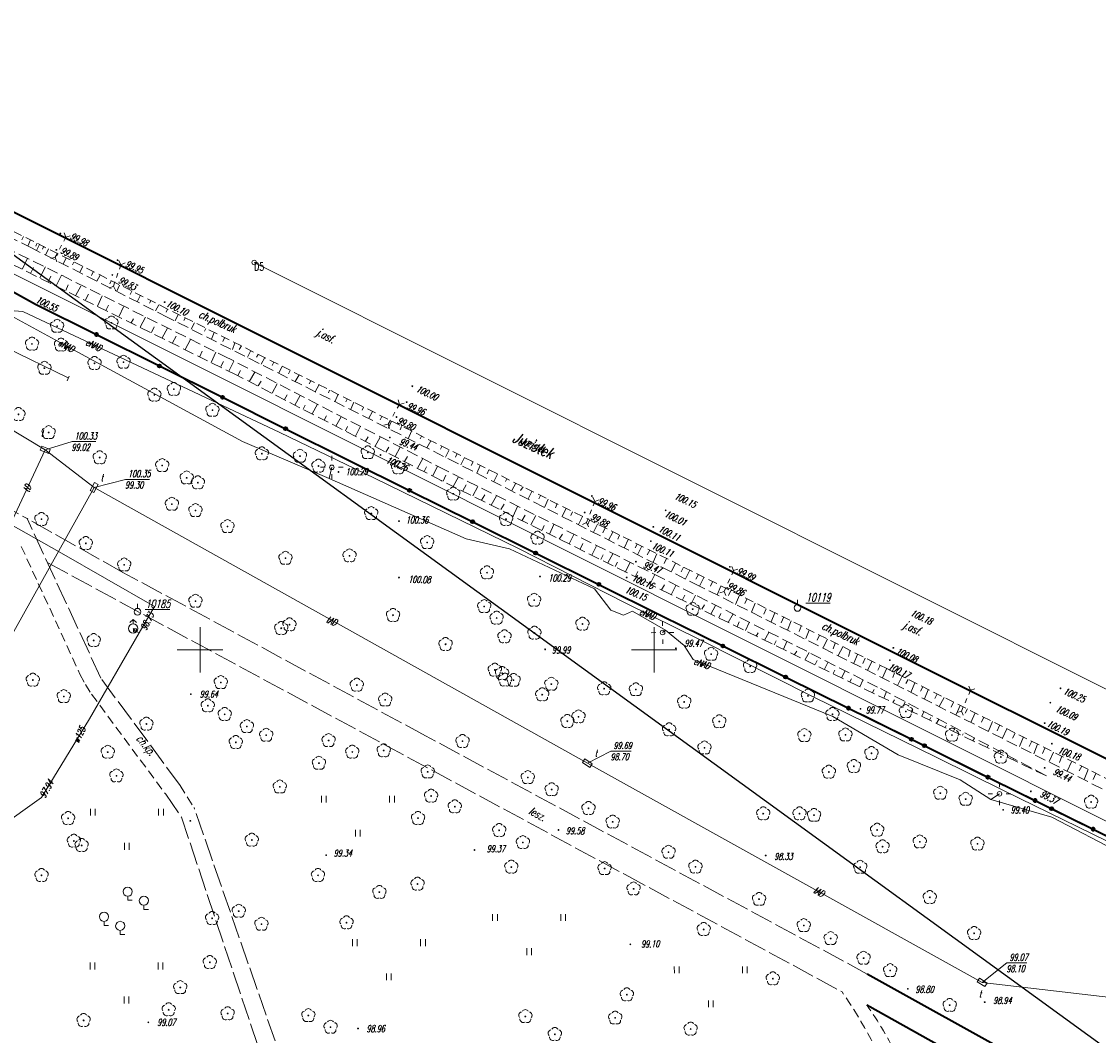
# Model space of a CAD drawing. Header units: metres. Extents: x 7501691 to 7504871, y 5814048 to 5814963.
# Tile 19 of 89: x 7501980 to 7502099, y 5814558 to 5814669. Entities that reach past the tile are written whole.
import ezdxf
from ezdxf.enums import TextEntityAlignment as Align

# ---------------------------------------------------------------- set-up
doc = ezdxf.new("R2010")
doc.units = ezdxf.units.M
doc.header["$MEASUREMENT"] = 0
for name, pattern in [('1', [0]), ('11', [3, 2.5, -0.5]), ('GDE', [0]), ('KOC', [1.5, 1, -0.5]), ('KOJ', [0]), ('UEB', [0]), ('UPE', [0]), ('UPT', [0]), ('UPW', [0]), ('WSQ', [1.75, 1.25, -0.5])]:
    doc.linetypes.add(name, pattern=pattern)
doc.layers.get('0').update_dxf_attribs({"linetype": 'CONTINUOUS'})
for name, color, linetype, lineweight in [('Dzialki', 7, 'GDE', 18), ('EADOD_T_0', 7, 'CONTINUOUS', 25), ('EDZPD_L_0', 7, 'GDE', 20), ('KRZYZE_L_0', 7, '1', 18), ('Numery_punktow', 7, 'CONTINUOUS', 9), ('Punkty', 7, 'CONTINUOUS', 18), ('SDROK_T_0', 7, 'CONTINUOUS', 18), ('SDROK_T_1', 7, 'CONTINUOUS', 18), ('SDRPK_L_0', 7, 'KOJ', 35), ('SDRPK_L_2', 7, 'KOC', 18), ('SDRPK_L_3', 7, 'KOJ', 35), ('SDRPK_L_5', 7, '11', 18), ('SDRPT_T_0', 7, 'CONTINUOUS', 18), ('SZNPS_T_0', 7, 'CONTINUOUS', 18), ('SZNPS_T_3', 7, 'CONTINUOUS', 18), ('SZOPO_L_0', 7, 'CONTINUOUS', 35), ('SZZPZ_T_0', 3, 'CONTINUOUS', 18), ('UEEOO_T_0', 1, 'CONTINUOUS', 15), ('UEEPA_T_1', 7, 'CONTINUOUS', 18), ('UEEPA_T_3', 1, 'CONTINUOUS', 18), ('UEEPON_L_1', 1, 'UEB', 15), ('UTTOA_T_0', 30, 'CONTINUOUS', 15), ('UTTOC_T_0', 30, 'CONTINUOUS', 15), ('UTTOO_T_0', 30, 'CONTINUOUS', 15), ('UTTPA_T_1', 30, 'CONTINUOUS', 18), ('UTTPO_L_1', 30, 'UPT', 15), ('UWWOC_T_0', 150, 'CONTINUOUS', 15), ('UWWOO_T_0', 150, 'CONTINUOUS', 15), ('UWWPO_L_0', 150, 'UPW', 15), ('WUKOS_T_1', 7, 'CONTINUOUS', 15), ('WUKPS_L_6', 7, 'WSQ', 18), ('WWRPH_T_0', 7, 'CONTINUOUS', 15), ('WWRPH_T_1', 7, 'CONTINUOUS', 18)]:
    doc.layers.add(name, color=color, linetype=linetype, lineweight=lineweight)
doc.styles.get("Standard").update_dxf_attribs({"font": 'Simplex.SHX', "width": 0.75})

# ---------------------------------------------------------------- blocks, each defined once
blk = doc.blocks.new('GRT')
at = {"linetype": 'Continuous'}
blk.add_circle((0, 0), 0.25, dxfattribs=at)
blk = doc.blocks.new('PSS')
at = {"linetype": 'Continuous'}
for p, q in [((-1.25, 0), (-1.6, 0.37)), ((-1.25, 0), (-1.6, -0.37)), ((-0.75, 0), (-1.25, 0)), ((-0.25, 0), (0.25, 0)), ((0.75, 0), (1.25, 0)), ((1.25, 0), (1.6, 0.37)), ((1.25, 0), (1.6, -0.37))]:
    blk.add_line(p, q, dxfattribs=at)
blk = doc.blocks.new('OSM')
at = {"linetype": 'Continuous'}
blk.add_line((0, 0.375), (0, 0.875), dxfattribs=at)
blk.add_circle((0, 0), 0.375, dxfattribs=at)
blk = doc.blocks.new('DLI')
at = {"color": 8, "linetype": 'Continuous', "lineweight": 5}
blk.add_circle((0, 0), 0.045, dxfattribs=at)
for centre, start, end in [((-0.36, 0.12), 102.1445, 221.86), ((0, 0.38), 30.1401, 149.8599), ((0.36, 0.12), 318.14, 77.8555), ((-0.22, -0.3), 174.1482, 293.8542), ((0.22, -0.3), 246.1458, 5.8518)]:
    blk.add_arc(centre, 0.375, start, end, dxfattribs=at)
blk = doc.blocks.new('LSL')
at = {"color": 8, "linetype": 'Continuous', "lineweight": 5}
for p, q in [((-0.89, 0.95), (-0.89, 0.5)), ((-0.89, 0.5), (-0.39, 0.5)), ((0.89, -0.05), (0.89, -0.5)), ((0.89, -0.5), (1.39, -0.5))]:
    blk.add_line(p, q, dxfattribs=at)
for centre in [(-0.89, 1.45), (0.89, 0.45)]:
    blk.add_arc(centre, 0.501, 274.0908, 265.9092, dxfattribs=at)
blk = doc.blocks.new('TRA')
at = {"color": 8, "linetype": 'Continuous', "lineweight": 5}
for p, q in [((-4.0125, 1.178325), (-4.0125, 1.928325)), ((-3.4875, 1.178325), (-3.4875, 1.928325)), ((3.4875, 1.178325), (3.4875, 1.928325)), ((4.0125, 1.178325), (4.0125, 1.928325)), ((-0.2625, -2.571675), (-0.2625, -1.821675)), ((0.2625, -2.571675), (0.2625, -1.821675))]:
    blk.add_line(p, q, dxfattribs=at)
blk = doc.blocks.new('SLS')
at = {"linetype": 'Continuous'}
blk.add_circle((0, 0), 0.25, dxfattribs=at)
blk = doc.blocks.new('LAT')
at = {"linetype": 'Continuous'}
for p, q in [((0, 0.75), (0, 1.25)), ((-1.25, 0), (-0.75, 0)), ((0.75, 0), (1.25, 0)), ((0, -0.75), (0, -1.25))]:
    blk.add_line(p, q, dxfattribs=at)
blk = doc.blocks.new('WLD')
at = {"linetype": 'Continuous'}
for p, q in [((0.5, 0.23), (-0.5, 0.23)), ((-0.5, 0.23), (-0.5, -0.23)), ((0.5, -0.23), (0.5, 0.23)), ((-0.5, -0.23), (0.5, -0.23))]:
    blk.add_line(p, q, dxfattribs=at)
blk = doc.blocks.new('HYP')
at = {"linetype": 'Continuous'}
for p, q in [((0, 1), (-0.35355, 0.64645)), ((0, 1), (0.35355, 0.64645)), ((0, 0.5), (0, 1))]:
    blk.add_line(p, q, dxfattribs=at)
blk.add_circle((0, 0), 0.5, dxfattribs=at)
blk = doc.blocks.new('ZAS')
at = {"linetype": 'Continuous'}
for p, q in [((0.175, 0.175), (-0.175, 0.175)), ((-0.175, 0.175), (-0.175, -0.175)), ((0.175, -0.175), (0.175, 0.175)), ((-0.175, -0.175), (0.175, -0.175))]:
    blk.add_line(p, q, dxfattribs=at)
blk = doc.blocks.new('WSP')
at = {"linetype": 'Continuous'}
blk.add_circle((0, 0), 0.045, dxfattribs=at)

msp = doc.modelspace()

# ---------------------------------------------------------------- linework, layer by layer
at = {"color": 6, "linetype": 'Continuous'}
msp.add_lwpolyline([(7501690.64264, 5814853.18776), (7502800.37644, 5814047.53357), (7501712.58653, 5814047.53357), (7502621.69049, 5814962.90721)], dxfattribs=at)
at = {"layer": 'Dzialki'}
for p, q in [((7502316.75, 5814472.48), (7501945.89, 5814658.18)), ((7502005.96, 5814642.64), (7502273.74, 5814508.55))]:
    msp.add_line(p, q, dxfattribs=at)
at = {"layer": 'EDZPD_L_0', "linetype": 'GDE'}
for p, q in [((7502316.74662, 5814472.47544), (7501945.89356, 5814658.17782)), ((7502273.73507, 5814508.555), (7502005.96008, 5814642.63896))]:
    msp.add_line(p, q, dxfattribs=at)
at = {"layer": 'KRZYZE_L_0', "linetype": '1'}
for p, q in [((7502000, 5814597.5), (7502000, 5814602.5)), ((7502050, 5814597.5), (7502050, 5814602.5)), ((7501997.5, 5814600), (7502002.5, 5814600)), ((7502047.5, 5814600), (7502052.5, 5814600))]:
    msp.add_line(p, q, dxfattribs=at)
at = {"layer": 'SDRPK_L_0', "linetype": 'KOJ'}
for p, q in [((7502076.52401, 5814599.59449), (7501968.79903, 5814653.51394)), ((7502130.77499, 5814572.48183), (7502076.52401, 5814599.59449))]:
    msp.add_line(p, q, dxfattribs=at)
at = {"layer": 'SDRPK_L_2', "linetype": 'KOC'}
for p, q in [((7501996.43786, 5814637.51194), (7501967.93838, 5814651.86997)), ((7502075.66837, 5814597.89552), (7501996.43786, 5814637.51194)), ((7501952.78, 5814629.78), (7501980.97, 5814614.45)), ((7501980.32, 5814611.39), (7501986.78468, 5814597.31313)), ((7501986.78468, 5814597.31313), (7501987.38, 5814596.2)), ((7502129.93635, 5814570.75387), (7502075.66837, 5814597.89552)), ((7501987.38, 5814596.2), (7501988.07, 5814595.11)), ((7501988.07, 5814595.11), (7501996.22, 5814584.11)), ((7501997.8, 5814585.08), (7501999.3814, 5814582.55622))]:
    msp.add_line(p, q, dxfattribs=at)
at = {"layer": 'SDRPK_L_3', "linetype": 'KOJ'}
for p, q in [((7502098.4658, 5814550.41785), (7502073.46149, 5814564.32432)), ((7502073.40485, 5814560.9192), (7502097.02337, 5814547.76389))]:
    msp.add_line(p, q, dxfattribs=at)
at = {"layer": 'SDRPK_L_5', "linetype": '11'}
for p, q in [((7501991.5188, 5814608.52453), (7501980.97, 5814614.45)), ((7501989.07919, 5814596.90078), (7501980.97, 5814614.45)), ((7501983.2359, 5814609.57874), (7502046.8054, 5814575.26432)), ((7502024.82798, 5814590.54659), (7501991.5188, 5814608.52453)), ((7501997.8, 5814585.08), (7501989.07919, 5814596.90078)), ((7502073.46149, 5814564.32432), (7502024.82798, 5814590.54659)), ((7501996.22, 5814584.11), (7501997.95079, 5814581.59371)), ((7502009.25412, 5814554.12824), (7501999.34048, 5814582.63383)), ((7501997.95079, 5814581.59371), (7502007.28439, 5814553.65797)), ((7502046.8054, 5814575.26432), (7502070.69117, 5814562.3553))]:
    msp.add_line(p, q, dxfattribs=at)
at = {"layer": 'SDRPK_L_5', "linetype": 'KOC'}
for centre, radius, start, end in [((7502027.71819, 5814532.7259), 52.19749, 21.0933409, 34.585833), ((7502033.91097, 5814533.59929), 48.02233, 26.601143, 34.673569)]:
    msp.add_arc(centre, radius, start, end, dxfattribs=at)
at = {"layer": 'SZOPO_L_0'}
for p, q in [((7501975.99138, 5814641.28304), (7501981.89, 5814638.05)), ((7501981.89, 5814638.05), (7501988.60326, 5814634.70603)), ((7501988.60326, 5814634.70603), (7501995.54244, 5814631.24952)), ((7501995.54244, 5814631.24952), (7502002.48163, 5814627.79301)), ((7502002.48163, 5814627.79301), (7502009.42081, 5814624.33651)), ((7502009.42081, 5814624.33651), (7502016.36, 5814620.88)), ((7502016.36, 5814620.88), (7502023.07753, 5814617.54461)), ((7502023.07753, 5814617.54461), (7502030.01815, 5814614.09846)), ((7502030.01815, 5814614.09846), (7502036.95876, 5814610.65231)), ((7502036.95876, 5814610.65231), (7502043.89938, 5814607.20615)), ((7502043.89938, 5814607.20615), (7502050.84, 5814603.76)), ((7502050.84, 5814603.76), (7502057.56145, 5814600.43251)), ((7502057.56145, 5814600.43251), (7502064.47608, 5814597.00938)), ((7502064.47608, 5814597.00938), (7502071.39072, 5814593.58626)), ((7502071.39072, 5814593.58626), (7502078.30536, 5814590.16313)), ((7502073.01046, 5814592.7946), (7502079.73064, 5814589.46454)), ((7502078.30536, 5814590.16313), (7502085.22, 5814586.74)), ((7502079.73064, 5814589.46454), (7502086.74468, 5814585.98887)), ((7502085.22, 5814586.74), (7502091.9444, 5814583.41849)), ((7502086.74468, 5814585.98887), (7502093.75871, 5814582.5132)), ((7502091.9444, 5814583.41849), (7502098.3208, 5814580.26886)), ((7502093.75871, 5814582.5132), (7502100.77275, 5814579.03753)), ((7502098.3208, 5814580.26886), (7502104.6972, 5814577.11924))]:
    msp.add_line(p, q, dxfattribs=at)
for centre in [(7501988.60326, 5814634.70603), (7501995.54244, 5814631.24952), (7502002.48163, 5814627.79301), (7502009.42081, 5814624.33651), (7502023.07753, 5814617.54461), (7502030.01815, 5814614.09846), (7502036.95876, 5814610.65231), (7502043.89938, 5814607.20615), (7502057.56145, 5814600.43251), (7502064.47608, 5814597.00938), (7502071.39072, 5814593.58626), (7502078.30536, 5814590.16313), (7502079.73064, 5814589.46454), (7502086.74468, 5814585.98887), (7502091.9444, 5814583.41849), (7502093.75871, 5814582.5132), (7502098.3208, 5814580.26886)]:
    msp.add_circle(centre, 0.17, dxfattribs=at)
at = {"layer": 'UEEPON_L_1', "linetype": 'UPE'}
for p, q in [((7501980.48269, 5814637.22368), (7501978.57062, 5814637.36886)), ((7501985.28068, 5814633.46477), (7501978.79929, 5814636.9948)), ((7501991.16605, 5814632.21664), (7501980.48269, 5814637.22368)), ((7501978.53501, 5814633.30782), (7501985.49298, 5814629.93037)), ((7502004.67307, 5814622.9308), (7501985.28068, 5814633.46477)), ((7502008.79151, 5814623.90619), (7501991.16605, 5814632.21664)), ((7501985.36314, 5814629.59262), (7501985.60985, 5814630.13822)), ((7502019.22547, 5814618.87832), (7502008.79151, 5814623.90619)), ((7502014.22489, 5814618.84193), (7502004.67307, 5814622.9308)), ((7502014.22489, 5814618.84193), (7502014.51046, 5814620.08897)), ((7502029.30675, 5814612.20672), (7502014.22489, 5814618.84193)), ((7502035.04271, 5814611.14951), (7502019.22547, 5814618.87832)), ((7502034.06107, 5814611.11636), (7502029.30675, 5814612.20672)), ((7502043.43982, 5814606.72403), (7502034.06107, 5814611.11636)), ((7502046.8693, 5814605.14506), (7502035.04271, 5814611.14951)), ((7502045.20677, 5814604.37582), (7502043.43982, 5814606.72403)), ((7502055.05852, 5814601.11443), (7502046.8693, 5814605.14506)), ((7502046.62012, 5814603.8149), (7502045.20677, 5814604.37582)), ((7502047.59685, 5814604.27228), (7502046.62012, 5814603.8149)), ((7502051.23424, 5814602.17376), (7502047.59685, 5814604.27228)), ((7502051.23424, 5814602.17376), (7502050.92254, 5814601.90353)), ((7502053.29205, 5814600.46987), (7502051.23424, 5814602.17376)), ((7502067.42551, 5814594.88145), (7502055.05852, 5814601.11443)), ((7502054.29571, 5814598.94454), (7502053.29205, 5814600.46987)), ((7502069.67627, 5814592.6497), (7502054.29571, 5814598.94454)), ((7502081.10191, 5814588.17067), (7502067.42551, 5814594.88145)), ((7502076.84714, 5814588.45264), (7502069.67627, 5814592.6497)), ((7502083.68524, 5814585.71035), (7502076.84714, 5814588.45264)), ((7502088.60523, 5814584.45168), (7502081.10191, 5814588.17067)), ((7502087.07325, 5814583.52866), (7502083.68524, 5814585.71035)), ((7502107.01143, 5814575.45966), (7502088.60523, 5814584.45168)), ((7502087.07325, 5814583.52866), (7502088.00839, 5814584.15231)), ((7502093.76574, 5814581.5969), (7502087.07325, 5814583.52866)), ((7502112.53452, 5814571.79023), (7502093.76574, 5814581.5969))]:
    msp.add_line(p, q, dxfattribs=at)
at = {"layer": 'UTTOC_T_0', "linetype": 'Continuous', "lineweight": 0}
for p, q in [((7501982.96784, 5814622.01519), (7501985.91409, 5814622.91798)), ((7501985.91409, 5814622.91798), (7501988.54693, 5814622.9184)), ((7501988.35135, 5814617.85942), (7501991.80056, 5814618.76229)), ((7501991.80056, 5814618.76229), (7501994.43339, 5814618.76271)), ((7502042.64188, 5814587.52465), (7502045.24306, 5814588.84305)), ((7502045.24306, 5814588.84305), (7502047.46876, 5814588.8434)), ((7502086.0909, 5814563.40232), (7502088.83494, 5814565.5396)), ((7502088.83494, 5814565.5396), (7502091.0335, 5814565.53995))]:
    msp.add_line(p, q, dxfattribs=at)
at = {"layer": 'UTTPO_L_1', "linetype": 'UPT'}
for p, q in [((7501982.96784, 5814622.01519), (7501978.51773, 5814624.71006)), ((7501982.96784, 5814622.01519), (7501978.58619, 5814612.67245)), ((7501982.96784, 5814622.01519), (7501988.35135, 5814617.85942)), ((7501988.35135, 5814617.85942), (7501978.62143, 5814600.43532)), ((7501988.35135, 5814617.85942), (7502042.64188, 5814587.52465)), ((7502042.64188, 5814587.52465), (7502086.0909, 5814563.40232)), ((7502086.0909, 5814563.40232), (7502126.12583, 5814558.72901))]:
    msp.add_line(p, q, dxfattribs=at)
at = {"layer": 'UWWPO_L_0', "linetype": '1'}
for p, q in [((7501984.4844, 5814610.78168), (7501979.16344, 5814613.80353)), ((7501995.00732, 5814604.76095), (7501984.4844, 5814610.78168)), ((7501993.31796, 5814601.86097), (7501995.00732, 5814604.76095)), ((7501992.63995, 5814602.35081), (7501992.83496, 5814602.14286)), ((7501992.83496, 5814602.14286), (7501993.31796, 5814601.86097)), ((7501987.82004, 5814592.42102), (7501993.31796, 5814601.86097)), ((7501982.55198, 5814583.74104), (7501987.82004, 5814592.42102)), ((7501974.41374, 5814577.93032), (7501982.55198, 5814583.74104))]:
    msp.add_line(p, q, dxfattribs=at)
at = {"layer": 'WUKPS_L_6', "linetype": 'WSQ'}
for p, q in [((7501981.45244, 5814644.23648), (7501963.45491, 5814653.1423)), ((7502003.96702, 5814630.27378), (7501975.84378, 5814644.14044)), ((7501978.50255, 5814644.3344), (7502002.60331, 5814632.36851)), ((7501996.45081, 5814636.59067), (7501981.45244, 5814644.23648)), ((7502028.38403, 5814620.49986), (7501996.45081, 5814636.59067)), ((7502002.60331, 5814632.36851), (7502026.28146, 5814620.13515)), ((7502026.54773, 5814618.63881), (7502003.96702, 5814630.27378)), ((7502026.28146, 5814620.13515), (7502050.05931, 5814608.30085)), ((7502055.00323, 5814607.00547), (7502028.38403, 5814620.49986)), ((7502051.75557, 5814606.13967), (7502026.54773, 5814618.63881)), ((7502050.05931, 5814608.30085), (7502074.90138, 5814595.73516)), ((7502077.47109, 5814595.7285), (7502055.00323, 5814607.00547)), ((7502072.40735, 5814596.03404), (7502051.75557, 5814606.13967)), ((7502093.19212, 5814586.12794), (7502072.40735, 5814596.03404)), ((7502074.90138, 5814595.73516), (7502093.19212, 5814586.12794)), ((7502099.30517, 5814584.70493), (7502077.47109, 5814595.7285))]:
    msp.add_line(p, q, dxfattribs=at)
at = {"layer": 'WUKPS_L_6', "linetype": '1'}
for p, q in [((7501980.57965, 5814645.488), (7501980.3857, 5814645.13875)), ((7501981.35573, 5814645.13891), (7501981.03251, 5814644.41457)), ((7501982.05422, 5814644.71221), (7501981.912, 5814644.44057)), ((7501982.31292, 5814644.59584), (7501982.01555, 5814643.93617)), ((7501982.7915, 5814644.41485), (7501982.67514, 5814644.11735)), ((7501983.33333, 5814644.13494), (7501983.00091, 5814643.44905)), ((7501984.36089, 5814643.57786), (7501984.23103, 5814643.37001)), ((7501980.44483, 5814641.95225), (7501980.98502, 5814643.03306)), ((7501985.27023, 5814643.12337), (7501984.91962, 5814642.47384)), ((7501986.11461, 5814642.68186), (7501985.9458, 5814642.38308)), ((7501981.38014, 5814641.49517), (7501981.67101, 5814642.09793)), ((7501982.37782, 5814640.95496), (7501982.98034, 5814642.1397)), ((7501984.16532, 5814640.08236), (7501984.74706, 5814641.24631)), ((7501987.10189, 5814642.18842), (7501986.76427, 5814641.55188)), ((7501988.24507, 5814641.59109), (7501988.06327, 5814641.21436)), ((7501988.99851, 5814641.25348), (7501988.6479, 5814640.57797)), ((7501983.29235, 5814640.51866), (7501983.56243, 5814641.1422)), ((7501985.24613, 5814639.56295), (7501985.47464, 5814640.18648)), ((7501986.32694, 5814639.02276), (7501986.86713, 5814640.04122)), ((7501990.23261, 5814640.6042), (7501990.06381, 5814640.26645)), ((7501991.15494, 5814640.13673), (7501990.85629, 5814639.48721)), ((7501987.40774, 5814638.52414), (7501987.71939, 5814639.14768)), ((7501988.71719, 5814637.8385), (7501989.23659, 5814638.96087)), ((7501992.47997, 5814639.48747), (7501992.29819, 5814639.09775)), ((7501993.44127, 5814639.03299), (7501993.06469, 5814638.31851)), ((7501989.63173, 5814637.36063), (7501989.94338, 5814637.94261)), ((7501991.08665, 5814636.73737), (7501991.58528, 5814637.75583)), ((7501994.58444, 5814638.42267), (7501994.4416, 5814638.16285)), ((7501995.45481, 5814637.98116), (7501995.1042, 5814637.30565)), ((7501992.41559, 5814636.00627), (7501992.67531, 5814636.43497)), ((7501993.41586, 5814635.51283), (7501994.0132, 5814636.61704)), ((7501996.43786, 5814637.51194), (7501996.27328, 5814637.14997)), ((7501997.61123, 5814636.91637), (7501997.24764, 5814636.22787)), ((7501998.37768, 5814636.51382), (7501998.23483, 5814636.26699)), ((7501994.64996, 5814634.91551), (7501994.9616, 5814635.56504)), ((7501995.84509, 5814634.33118), (7501996.40346, 5814635.40939)), ((7501999.39094, 5814636.00739), (7501999.04034, 5814635.3059)), ((7502000.62504, 5814635.3711), (7502000.48221, 5814635.07232)), ((7501996.97526, 5814633.77281), (7501997.36482, 5814634.51327)), ((7501998.37824, 5814633.0716), (7501998.93661, 5814634.16281)), ((7502001.56036, 5814634.91662), (7502001.24873, 5814634.18916)), ((7502002.69053, 5814634.35825), (7502002.50875, 5814633.92957)), ((7501999.97607, 5814632.2795), (7502000.24875, 5814632.87706)), ((7502003.84669, 5814633.79989), (7502003.57403, 5814633.04645)), ((7502004.56766, 5814633.46617), (7502004.31833, 5814633.05047)), ((7502005.6069, 5814632.94676), (7502005.23292, 5814632.19851)), ((7502001.23615, 5814631.63023), (7502001.72957, 5814632.7474)), ((7502002.30266, 5814631.17966), (7502002.57275, 5814631.74085)), ((7502003.17564, 5814630.681), (7502003.73661, 5814631.76182)), ((7502006.39673, 5814632.51044), (7502006.23051, 5814632.19866)), ((7502007.12419, 5814632.17802), (7502006.75022, 5814631.42977)), ((7502004.15252, 5814630.20315), (7502004.4434, 5814630.74356)), ((7502005.44118, 5814629.57986), (7502006.02295, 5814630.57754)), ((7502008.12187, 5814631.6586), (7502007.93488, 5814631.28448)), ((7502009.03641, 5814631.18074), (7502008.66242, 5814630.47405)), ((7502009.90937, 5814630.74443), (7502009.74316, 5814630.37031)), ((7502006.41807, 5814629.06043), (7502006.72974, 5814629.58006)), ((7502010.90833, 5814630.28086), (7502010.49279, 5814629.52741)), ((7502012.18141, 5814629.6186), (7502012.02559, 5814629.29384)), ((7502007.95616, 5814628.25014), (7502008.49635, 5814629.28938)), ((7502013.12971, 5814629.1901), (7502012.6882, 5814628.41066)), ((7502014.25989, 5814628.57978), (7502014.13005, 5814628.281)), ((7502015.22119, 5814628.1253), (7502014.83164, 5814627.3069)), ((7502009.28639, 5814627.54372), (7502009.57727, 5814628.06335)), ((7502010.45035, 5814626.92041), (7502011.01132, 5814628.00123)), ((7502012.36255, 5814625.98547), (7502012.92353, 5814627.02472)), ((7502016.20848, 5814627.59289), (7502016.03966, 5814627.30709)), ((7502016.93594, 5814627.26827), (7502016.58535, 5814626.47585)), ((7502011.3441, 5814626.48411), (7502011.57264, 5814626.92059)), ((7502013.67591, 5814625.26736), (7502013.93562, 5814625.74802)), ((7502018.01415, 5814626.72288), (7502017.83236, 5814626.37214)), ((7502018.97545, 5814626.22943), (7502018.58589, 5814625.48897)), ((7502014.94898, 5814624.61809), (7502015.53334, 5814625.65735)), ((7502016.00121, 5814624.09868), (7502016.24793, 5814624.59232)), ((7502017.10541, 5814623.52732), (7502017.65079, 5814624.60554)), ((7502020.02249, 5814625.69703), (7502019.82771, 5814625.30732)), ((7502021.0934, 5814625.16707), (7502020.72008, 5814624.35517)), ((7502022.1976, 5814624.59896), (7502022.03529, 5814624.20925)), ((7502018.23558, 5814622.98194), (7502018.52127, 5814623.4626)), ((7502019.27483, 5814622.42356), (7502019.82023, 5814623.42384)), ((7502023.29367, 5814624.07955), (7502022.91224, 5814623.22706)), ((7502024.38163, 5814623.51955), (7502024.22742, 5814623.23538)), ((7502020.45016, 5814621.76129), (7502020.77481, 5814622.29391)), ((7502021.4894, 5814621.26785), (7502022.0218, 5814622.29411)), ((7502025.40463, 5814623.01637), (7502024.98341, 5814622.24262)), ((7502026.63305, 5814622.39876), (7502026.49021, 5814622.08699)), ((7502022.51565, 5814620.73545), (7502022.85329, 5814621.29405)), ((7502023.9576, 5814619.99528), (7502024.52897, 5814621.04752)), ((7502027.41248, 5814621.99621), (7502027.00993, 5814621.20379)), ((7502028.28285, 5814621.52873), (7502028.14002, 5814621.20397)), ((7502029.11424, 5814621.16515), (7502028.71169, 5814620.37273)), ((7502024.6591, 5814619.63168), (7502024.94478, 5814620.12533)), ((7502025.60741, 5814619.12524), (7502026.13981, 5814620.16449)), ((7502030.06254, 5814620.71067), (7502029.86777, 5814620.29498)), ((7502030.84198, 5814620.28214), (7502030.47841, 5814619.45076)), ((7502026.75057, 5814618.57987), (7502027.0752, 5814619.2164)), ((7502027.86776, 5814617.96954), (7502028.46511, 5814619.03477)), ((7502031.80328, 5814619.81468), (7502031.6085, 5814619.373)), ((7502032.75159, 5814619.32123), (7502032.36203, 5814618.52881)), ((7502033.79083, 5814618.8148), (7502033.62201, 5814618.51602)), ((7502028.93298, 5814617.51508), (7502029.29657, 5814618.16461)), ((7502030.03717, 5814616.94372), (7502030.59555, 5814617.99595)), ((7502034.75213, 5814618.33435), (7502034.31061, 5814617.52893)), ((7502035.55754, 5814617.94479), (7502035.28482, 5814617.54207)), ((7502030.97249, 5814616.46326), (7502031.36208, 5814617.07382)), ((7502032.0637, 5814615.91787), (7502032.62208, 5814616.94413)), ((7502036.54482, 5814617.43836), (7502036.1163, 5814616.60696)), ((7502037.48014, 5814616.97089), (7502037.31133, 5814616.62014)), ((7502038.31153, 5814616.56834), (7502037.909, 5814615.68499)), ((7502033.11592, 5814615.43743), (7502033.46654, 5814616.035)), ((7502034.47994, 5814614.69725), (7502034.96037, 5814615.77545)), ((7502039.32478, 5814616.10088), (7502039.11702, 5814615.64622)), ((7502040.31207, 5814615.54249), (7502039.85758, 5814614.6981)), ((7502040.98758, 5814615.19189), (7502040.83178, 5814614.7762)), ((7502035.44124, 5814614.2038), (7502035.79185, 5814614.84034)), ((7502036.40253, 5814613.7753), (7502036.9739, 5814614.80156)), ((7502042.11775, 5814614.6595), (7502041.67625, 5814613.80212)), ((7502042.8842, 5814614.24396), (7502042.67644, 5814613.80228)), ((7502037.64962, 5814613.16499), (7502037.89633, 5814613.68461)), ((7502038.45503, 5814612.73647), (7502038.96145, 5814613.7887)), ((7502039.54624, 5814612.17809), (7502039.89686, 5814612.74969)), ((7502040.65043, 5814611.67168), (7502041.14386, 5814612.71092)), ((7502043.75456, 5814613.82843), (7502043.32605, 5814612.95807)), ((7502044.59894, 5814613.4129), (7502044.35223, 5814612.88029)), ((7502045.44333, 5814612.95841), (7502044.97586, 5814612.06206)), ((7502041.83256, 5814611.08734), (7502042.1572, 5814611.72388)), ((7502046.18379, 5814612.60781), (7502046.00201, 5814612.17913)), ((7502047.14509, 5814612.14034), (7502046.74256, 5814611.26998)), ((7502048.10639, 5814611.6339), (7502047.89862, 5814611.2312)), ((7502043.14461, 5814610.42509), (7502043.65103, 5814611.43835)), ((7502044.10591, 5814609.95762), (7502044.36561, 5814610.46425)), ((7502044.88534, 5814609.56806), (7502045.44372, 5814610.55535)), ((7502048.21049, 5814610.51682), (7502048.63899, 5814611.42616)), ((7502049.22368, 5814610.46503), (7502049.50936, 5814610.95867)), ((7502049.87328, 5814609.65978), (7502050.2888, 5814610.55612)), ((7502045.69075, 5814609.16552), (7502045.97644, 5814609.63318)), ((7502046.80794, 5814608.56818), (7502047.34034, 5814609.62041)), ((7502051.09432, 5814609.50411), (7502051.36701, 5814610.03672)), ((7502051.8998, 5814608.63394), (7502052.35429, 5814609.53029)), ((7502047.9381, 5814608.10074), (7502048.18482, 5814608.62036)), ((7502049.54893, 5814607.28266), (7502050.05931, 5814608.30085)), ((7502052.96495, 5814608.59514), (7502053.23764, 5814609.11476)), ((7502053.92614, 5814608.76416), (7502053.44568, 5814607.81585)), ((7502054.86146, 5814608.2837), (7502054.58877, 5814607.76407)), ((7502050.80901, 5814606.62039), (7502051.13366, 5814607.166)), ((7502051.88722, 5814606.11398), (7502052.36767, 5814607.10125)), ((7502055.47202, 5814607.95906), (7502055.00323, 5814607.00547)), ((7502056.43331, 5814607.50458), (7502056.21257, 5814606.99795)), ((7502057.34266, 5814607.01112), (7502056.92715, 5814606.04983)), ((7502053.10833, 5814605.50367), (7502053.38103, 5814606.02329)), ((7502054.03067, 5814605.01021), (7502054.55008, 5814606.03646)), ((7502058.42086, 5814606.51769), (7502058.17415, 5814605.9721)), ((7502059.39516, 5814606.01126), (7502058.96667, 5814604.99801)), ((7502060.20057, 5814605.59572), (7502059.99282, 5814605.11508)), ((7502055.22578, 5814604.47783), (7502055.52446, 5814604.97148)), ((7502056.23905, 5814603.94543), (7502056.75847, 5814604.89374)), ((7502061.1229, 5814605.14124), (7502060.6944, 5814604.15397)), ((7502062.31803, 5814604.51794), (7502062.08432, 5814603.92038)), ((7502057.1224, 5814603.5299), (7502057.34314, 5814604.01055)), ((7502058.13566, 5814603.01049), (7502058.68107, 5814603.95881)), ((7502063.29231, 5814604.08944), (7502062.87681, 5814603.10217)), ((7502064.26659, 5814603.62197), (7502063.99392, 5814602.98544)), ((7502059.14892, 5814602.53004), (7502059.36965, 5814603.10161)), ((7502060.05825, 5814602.11452), (7502060.46078, 5814603.01086)), ((7502065.07201, 5814603.19345), (7502064.68249, 5814602.16722)), ((7502066.1892, 5814602.62209), (7502065.95548, 5814602.03752)), ((7502067.05437, 5814602.18091), (7502066.69082, 5814601.23262)), ((7502061.24039, 5814601.5042), (7502061.44816, 5814601.88093)), ((7502062.13674, 5814601.0627), (7502062.60422, 5814601.92008)), ((7502063.21494, 5814600.56927), (7502063.40972, 5814600.98497)), ((7502064.24899, 5814600.06318), (7502064.58657, 5814600.93353)), ((7502068.21052, 5814601.62255), (7502067.95082, 5814601.06396)), ((7502069.0679, 5814601.18104), (7502068.60043, 5814600.24573)), ((7502065.4571, 5814599.50482), (7502065.70384, 5814599.84259)), ((7502066.60027, 5814598.93347), (7502067.05477, 5814599.7259)), ((7502069.93827, 5814600.73954), (7502069.69157, 5814600.11601)), ((7502070.76966, 5814600.337), (7502070.26323, 5814599.36271)), ((7502071.58806, 5814599.92147), (7502071.38034, 5814599.25897)), ((7502067.70446, 5814598.3751), (7502067.9382, 5814598.81678)), ((7502068.7437, 5814597.88166), (7502069.12027, 5814598.62212)), ((7502072.3675, 5814599.50593), (7502071.96498, 5814598.53165)), ((7502073.23786, 5814599.0904), (7502072.95219, 5814598.50583)), ((7502073.99131, 5814598.73981), (7502073.49786, 5814597.76552)), ((7502069.71799, 5814597.38822), (7502069.89978, 5814597.76494)), ((7502070.61434, 5814596.90775), (7502071.0039, 5814597.68718)), ((7502074.87466, 5814598.28532), (7502074.61496, 5814597.76569)), ((7502075.58915, 5814597.90873), (7502075.12169, 5814596.90847)), ((7502076.45951, 5814597.46723), (7502076.25176, 5814596.96061)), ((7502071.52367, 5814596.47924), (7502071.71846, 5814596.817)), ((7502072.65385, 5814595.92087), (7502072.97847, 5814596.64834)), ((7502077.27791, 5814597.09067), (7502076.78448, 5814596.06442)), ((7502077.94043, 5814596.75305), (7502077.6937, 5814596.29837)), ((7502078.68089, 5814596.37647), (7502078.23942, 5814595.32425)), ((7502074.01784, 5814595.2976), (7502074.21263, 5814595.64834)), ((7502075.26493, 5814594.70028), (7502075.58955, 5814595.40176)), ((7502079.56425, 5814595.92198), (7502079.31753, 5814595.44133)), ((7502080.1748, 5814595.61033), (7502079.77229, 5814594.62306)), ((7502081.14909, 5814595.16884), (7502080.90237, 5814594.64922)), ((7502076.27819, 5814594.20684), (7502076.44701, 5814594.49264)), ((7502077.35639, 5814593.7264), (7502077.61609, 5814594.272)), ((7502081.90254, 5814594.74031), (7502081.37013, 5814593.76601)), ((7502082.95477, 5814594.23389), (7502082.69507, 5814593.70128)), ((7502083.66925, 5814593.88328), (7502083.22777, 5814592.88302)), ((7502078.33068, 5814593.24595), (7502078.47353, 5814593.44081)), ((7502079.44786, 5814592.71356), (7502079.69459, 5814593.19421)), ((7502080.29225, 5814592.27205), (7502080.43509, 5814592.57083)), ((7502084.47466, 5814593.50672), (7502084.21495, 5814593.02607)), ((7502085.31905, 5814593.0782), (7502084.83861, 5814591.98701)), ((7502086.28035, 5814592.58475), (7502086.03363, 5814592.05215)), ((7502081.08467, 5814591.92146), (7502081.31841, 5814592.33716)), ((7502082.03297, 5814591.46698), (7502082.14984, 5814591.68782)), ((7502082.92931, 5814591.03847), (7502083.13708, 5814591.4152)), ((7502087.25463, 5814592.1043), (7502086.81317, 5814591.03909)), ((7502088.02108, 5814591.67577), (7502087.76139, 5814591.10419)), ((7502083.92957, 5814590.62297), (7502084.02047, 5814590.76586)), ((7502085.08573, 5814589.99965), (7502085.25455, 5814590.27246)), ((7502088.8135, 5814591.2992), (7502088.35904, 5814590.27296)), ((7502089.73583, 5814590.83172), (7502089.42417, 5814590.27313)), ((7502090.67114, 5814590.41621), (7502090.20369, 5814589.36399)), ((7502086.76146, 5814589.48034), (7502086.64459, 5814589.24651)), ((7502091.5545, 5814589.96172), (7502091.29481, 5814589.35117)), ((7502092.17805, 5814589.62409), (7502091.77555, 5814588.55889)), ((7502093.00944, 5814589.19557), (7502092.74975, 5814588.611)), ((7502088.16444, 5814588.77913), (7502088.07355, 5814588.57129)), ((7502089.55443, 5814588.02597), (7502089.51549, 5814587.89607)), ((7502093.95775, 5814588.7281), (7502093.49029, 5814587.71485)), ((7502094.88007, 5814588.31259), (7502094.60741, 5814587.58513)), ((7502095.91933, 5814587.68926), (7502095.45188, 5814586.66301)), ((7502097.06248, 5814587.19584), (7502096.78979, 5814586.67622)), ((7502097.76397, 5814586.83225), (7502097.34849, 5814585.74106)), ((7502098.62135, 5814586.37775), (7502098.30971, 5814585.71524))]:
    msp.add_line(p, q, dxfattribs=at)

# ---------------------------------------------------------------- block references
at = {"layer": 'Punkty'}
msp.add_blockref('GRT', (7502005.96, 5814642.64), dxfattribs=at)
at = {"layer": 'SDRPT_T_0'}
for p, rotation in [((7501984.64401, 5814644.30798), 62.32057574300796), ((7501990.87919, 5814641.20653), 70.47164153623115), ((7502021.33969, 5814625.93646), 60.01959429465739), ((7502043.0124, 5814615.168), 68.77414828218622), ((7502058.22146, 5814607.57711), 65.65174096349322), ((7502084.3234, 5814594.40774), 66.1345260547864)]:
    msp.add_blockref('PSS', p, dxfattribs=dict(at, rotation=rotation))
at = {"layer": 'SZNPS_T_0', "rotation": 0.0091424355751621}
for p in [(7501993.1186, 5814604.19071), (7502065.77627, 5814604.62127)]:
    msp.add_blockref('OSM', p, dxfattribs=at)
at = {"layer": 'SZZPZ_T_0', "rotation": 0.0091424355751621}
for name, p in [('DLI', (7501990.25025, 5814635.98904)), ('DLI', (7501984.26607, 5814635.62464)), ('DLI', (7501981.50639, 5814633.66227)), ('DLI', (7501984.6987, 5814633.56302)), ('DLI', (7501982.87019, 5814631.00224)), ('DLI', (7501988.39011, 5814631.53517)), ('DLI', (7501991.58238, 5814631.66869)), ('DLI', (7501997.12806, 5814628.68485)), ('DLI', (7501994.97478, 5814628.04465)), ('DLI', (7502001.3682, 5814626.3786)), ('DLI', (7501980.01126, 5814625.91406)), ('DLI', (7501983.33689, 5814623.91941)), ('DLI', (7502006.81392, 5814621.59544)), ('DLI', (7502018.4657, 5814621.71551)), ('DLI', (7501988.9571, 5814621.1603)), ('DLI', (7501995.84062, 5814620.29682)), ('DLI', (7502011.00461, 5814621.31943)), ('DLI', (7502013.04154, 5814620.23903)), ('DLI', (7502021.81206, 5814620.05339)), ('DLI', (7501998.53434, 5814618.93387)), ('DLI', (7501999.76479, 5814618.40202)), ('DLI', (7502027.88088, 5814617.16419)), ('DLI', (7501996.90541, 5814616.04059)), ('DLI', (7501982.54036, 5814614.37564)), ('DLI', (7501999.49926, 5814615.34269)), ('DLI', (7502018.85259, 5814615.01325)), ('DLI', (7502033.6922, 5814614.37384)), ('DLI', (7502003.02437, 5814613.58084)), ('DLI', (7502037.15975, 5814612.311)), ('DLI', (7501987.42899, 5814611.71618)), ('DLI', (7502025.00492, 5814611.82194)), ('DLI', (7502009.40952, 5814610.09029)), ('DLI', (7502016.45912, 5814610.35744)), ('DLI', (7501991.65251, 5814609.35588)), ('DLI', (7502031.58956, 5814608.49768)), ('DLI', (7501999.50088, 5814605.36677)), ('DLI', (7502036.77753, 5814605.47248)), ('DLI', (7502021.24863, 5814603.80734)), ('DLI', (7502031.29089, 5814604.77329)), ('DLI', (7502054.23229, 5814604.47555)), ('DLI', (7502009.843, 5814602.77468)), ('DLI', (7502032.65447, 5814603.50989)), ('DLI', (7502042.09844, 5814602.84634)), ('DLI', (7502008.94523, 5814602.3755)), ('DLI', (7502033.51938, 5814601.44834)), ('DLI', (7502036.81137, 5814601.8479)), ('DLI', (7501988.29671, 5814601.03997)), ('DLI', (7502027.03518, 5814600.61597)), ('DLI', (7502056.26478, 5814599.52329)), ('DLI', (7502032.45588, 5814597.79033)), ('DLI', (7502060.55464, 5814598.19385)), ('DLI', (7501981.59361, 5814596.67609)), ('DLI', (7502033.25401, 5814597.42467)), ('DLI', (7502033.58666, 5814596.69316)), ('DLI', (7502034.51775, 5814596.66005)), ('DLI', (7502002.29035, 5814596.41337)), ('DLI', (7502017.25951, 5814596.12524)), ('DLI', (7502038.67445, 5814596.22842)), ('DLI', (7502044.49382, 5814595.73056)), ('DLI', (7502047.98541, 5814595.63136)), ('DLI', (7501984.99901, 5814594.86767)), ('DLI', (7502020.38556, 5814594.49634)), ('DLI', (7502037.67705, 5814595.06441)), ('DLI', (7502053.30611, 5814594.26883)), ('DLI', (7502066.92646, 5814594.93607)), ('DLI', (7502000.85423, 5814593.85931)), ('DLI', (7502077.70213, 5814593.22022)), ('DLI', (7501994.09754, 5814591.83644)), ('DLI', (7502002.71656, 5814592.90191)), ('DLI', (7502040.43753, 5814592.13858)), ('DLI', (7502041.66781, 5814592.63757)), ('DLI', (7502057.16382, 5814592.108)), ('DLI', (7502069.62028, 5814592.90806)), ('DLI', (7502005.1642, 5814591.57218)), ('DLI', (7502007.29255, 5814590.61483)), ('DLI', (7502051.64396, 5814591.20928)), ('DLI', (7502071.05053, 5814590.64708)), ('DLI', (7502082.78408, 5814590.63045)), ('DLI', (7502003.94077, 5814589.81622)), ('DLI', (7502014.15607, 5814590.03068)), ('DLI', (7502028.89908, 5814589.94203)), ('DLI', (7502066.52813, 5814590.57985)), ('DLI', (7501989.84165, 5814588.74987)), ('DLI', (7502016.76332, 5814588.75417)), ('DLI', (7502020.22161, 5814588.91434)), ('DLI', (7502055.53489, 5814589.21472)), ('DLI', (7502073.91062, 5814588.6191)), ('DLI', (7502013.09238, 5814587.52987)), ('DLI', (7502071.98218, 5814587.18891)), ('DLI', (7502088.16491, 5814588.20678)), ('DLI', (7501990.79976, 5814586.14298)), ('DLI', (7502025.06363, 5814586.5741)), ('DLI', (7502036.08239, 5814585.95281)), ('DLI', (7502069.22228, 5814586.55666)), ('DLI', (7502008.78321, 5814584.92214)), ('DLI', (7502025.4365, 5814583.91391)), ('DLI', (7502038.70959, 5814584.6231)), ('DLI', (7502081.49303, 5814584.2309)), ('DLI', (7502084.28639, 5814583.56629)), ('TRA', (7502017.38541, 5814582.01494)), ('DLI', (7502028.04373, 5814582.74382)), ('DLI', (7502042.7668, 5814582.56206)), ('DLI', (7502098.09628, 5814583.25969)), ('DLI', (7501985.48003, 5814581.4601)), ('TRA', (7501991.95371, 5814580.57434)), ('DLI', (7502024.00036, 5814581.46625)), ('DLI', (7502062.00711, 5814581.96658)), ('DLI', (7502065.99748, 5814581.96722)), ('DLI', (7502067.59365, 5814581.80121)), ('DLI', (7502032.939, 5814580.13756)), ('DLI', (7502045.42729, 5814581.0661)), ('DLI', (7502074.5438, 5814580.17291)), ('DLI', (7501986.1189, 5814578.95957)), ('DLI', (7502005.69827, 5814579.06911)), ('DLI', (7502035.54625, 5814578.80785)), ('DLI', (7502079.23269, 5814578.87679)), ('DLI', (7501986.97025, 5814578.48086)), ('DLI', (7502051.57964, 5814577.74177)), ('DLI', (7502075.14265, 5814578.34409)), ('DLI', (7502085.58406, 5814578.64504)), ('DLI', (7502034.26978, 5814576.09419)), ('DLI', (7502044.53834, 5814575.93622)), ('DLI', (7502054.53942, 5814576.11284)), ('DLI', (7502072.68229, 5814576.08249)), ('DLI', (7501982.55478, 5814575.18145)), ('DLI', (7502012.98797, 5814575.18631)), ('DLI', (7502023.94833, 5814574.23037)), ('LSL', (7501992.93026, 5814571.93761)), ('DLI', (7502019.74529, 5814573.32522)), ('DLI', (7502047.731, 5814573.70212)), ('DLI', (7502061.54309, 5814572.55588)), ('DLI', (7502080.33103, 5814572.7584)), ('DLI', (7502004.26301, 5814571.24775)), ('LSL', (7501990.32367, 5814569.17053)), ('DLI', (7502001.33687, 5814570.44921)), ('DLI', (7502006.76387, 5814569.81162)), ('DLI', (7502016.12791, 5814569.97273)), ('TRA', (7502036.22205, 5814568.98274)), ('DLI', (7502066.46502, 5814569.66365)), ('DLI', (7502055.44643, 5814569.23414)), ('DLI', (7502069.42477, 5814568.23424)), ('DLI', (7502085.21987, 5814568.80206)), ('TRA', (7502020.79309, 5814566.21361)), ('DLI', (7502073.0497, 5814566.07337)), ('TRA', (7501991.90326, 5814563.65516)), ('DLI', (7502001.07164, 5814565.60752)), ('DLI', (7502075.97619, 5814564.71046)), ('TRA', (7502056.22802, 5814563.2398)), ('DLI', (7502063.05561, 5814563.80845)), ('DLI', (7501997.82659, 5814562.84034)), ('DLI', (7502046.98802, 5814562.05012)), ('DLI', (7501996.55007, 5814560.39271)), ('DLI', (7502003.04113, 5814559.96811)), ('DLI', (7502082.52766, 5814560.8874)), ('DLI', (7501987.1862, 5814559.22071)), ('DLI', (7502011.92638, 5814559.75671)), ('DLI', (7502035.81539, 5814559.65412)), ('DLI', (7502045.71152, 5814559.49608)), ('DLI', (7502014.37401, 5814558.48018)), ('DLI', (7502039.0612, 5814557.68605)), ('DLI', (7502054.01168, 5814558.27369))]:
    msp.add_blockref(name, p, dxfattribs=at)
at = {"layer": 'UEEPA_T_1', "rotation": 0.0091424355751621}
msp.add_blockref('LAT', (7502014.51046, 5814620.08897), dxfattribs=at)
at = {"layer": 'UEEPA_T_3'}
for name, p, rotation in [('SLS', (7502014.51046, 5814620.08897), 0.0091424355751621), ('LAT', (7502050.92254, 5814601.90353), 0.7389891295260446), ('SLS', (7502050.92254, 5814601.90353), 0.0091424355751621), ('LAT', (7502088.00839, 5814584.15231), 0.5751465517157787), ('SLS', (7502088.00839, 5814584.15231), 0.0091424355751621)]:
    msp.add_blockref(name, p, dxfattribs=dict(at, rotation=rotation))
at = {"layer": 'UTTPA_T_1'}
for p, rotation in [((7501982.96784, 5814622.01519), 337.7601271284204), ((7501988.35135, 5814617.85942), 61.19848494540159), ((7502042.64188, 5814587.52465), 326.3191009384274), ((7502086.0909, 5814563.40232), 327.6617214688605)]:
    msp.add_blockref('WLD', p, dxfattribs=dict(at, rotation=rotation))
at = {"layer": 'UWWOO_T_0', "rotation": 0.0091424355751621}
for name, p in [('HYP', (7501992.63995, 5814602.35081)), ('ZAS', (7501992.83496, 5814602.14286))]:
    msp.add_blockref(name, p, dxfattribs=at)
at = {"layer": 'WWRPH_T_1', "rotation": 0.0091424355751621}
for p in [(7501984.62103, 5814645.82361), (7501984.19089, 5814644.01917), (7501990.90898, 5814642.89118), (7501990.34472, 5814641.25395), (7501982.49815, 5814638.71231), (7501996.10342, 5814638.26286), (7502023.37175, 5814629.0089), (7502022.75105, 5814627.25875), (7502021.62226, 5814625.62143), (7502020.88873, 5814623.36319), (7502019.87289, 5814621.44362), (7502015.24404, 5814619.57993), (7502043.13229, 5814616.93109), (7502042.34224, 5814615.12446), (7502051.26178, 5814615.3517), (7502021.90638, 5814614.16149), (7502049.9072, 5814613.54498), (7502049.6252, 5814611.96425), (7502047.98842, 5814609.70586), (7502058.31943, 5814609.14298), (7502021.90739, 5814607.95165), (7502037.43197, 5814608.06703), (7502046.97255, 5814607.95565), (7502037.9978, 5814600.05078), (7502052.39331, 5814600.16599), (7502076.3294, 5814600.22626), (7502075.93445, 5814598.87132), (7501998.98953, 5814595.13313), (7502094.73383, 5814595.76941), (7502093.60502, 5814594.18854), (7502072.7175, 5814593.50776), (7502092.9844, 5814591.93031), (7502093.77511, 5814589.67231), (7502092.9852, 5814587.01889), (7502091.46139, 5814584.4218), (7502088.41325, 5814582.389), (7501998.93534, 5814581.1892), (7502039.4688, 5814580.17951), (7502013.89601, 5814577.40923), (7502030.21086, 5814577.97636), (7502062.2763, 5814577.3605), (7502047.37428, 5814567.59173), (7502077.91618, 5814562.68518), (7502086.38438, 5814561.21876), (7501994.30979, 5814559.00238), (7502017.3992, 5814558.32863)]:
    msp.add_blockref('WSP', p, dxfattribs=at)

# ---------------------------------------------------------------- texts
at = {"layer": 'EADOD_T_0', "oblique": 15, "width": 0.7}
msp.add_text('Juzistek', height=1.25, rotation=335.4419831, dxfattribs=at).set_placement((7502036.69466, 5814622.55102), align=Align.MIDDLE)
at = {"layer": 'Numery_punktow', "width": 0.7}
msp.add_text('D5', height=0.9, dxfattribs=at).set_placement((7502005.96, 5814642.64), align=Align.TOP_LEFT)
at = {"layer": 'SDROK_T_0', "oblique": 15, "width": 0.7}
for s, rotation, p in [('j.asf.', 331.288832, (7502013.8119, 5814634.46958)), ('j.asf.', 334.1647685, (7502078.40847, 5814602.29268)), ('ch.kp.', 309.1932724, (7501993.94329, 5814589.42268))]:
    msp.add_text(s, height=0.9, rotation=rotation, dxfattribs=at).set_placement(p, align=Align.MIDDLE)
at = {"layer": 'SDROK_T_1', "lineweight": 9, "oblique": 15, "width": 0.7}
for s, rotation, p in [('ch.polbruk', 335.9435205, (7502001.87531, 5814636.01351)), ('ch.polbruk', 334.9515397, (7502070.45437, 5814601.68711)), ('lesz.', 331.5662298, (7502037.16317, 5814581.9472))]:
    msp.add_text(s, height=0.9, rotation=rotation, dxfattribs=at).set_placement(p, align=Align.MIDDLE)
at = {"layer": 'SZNPS_T_3', "oblique": 15, "width": 0.7}
for s, p in [('%%U10119', (7502066.7214, 5814605.32283)), ('%%U10185', (7501994.01792, 5814604.61477))]:
    msp.add_text(s, height=0.9, rotation=0.0091424, dxfattribs=at).set_placement(p)
at = {"layer": 'UEEOO_T_0', "lineweight": 9, "oblique": 15, "width": 0.7}
for s, rotation, p in [('eNAD', 331.7016383, (7501985.28068, 5814633.46477)), ('eNAD', 334.1221293, (7501988.29682, 5814633.54839)), ('Juzistek', 335.4419831, (7502036.69466, 5814622.55102)), ('eNAD', 337.3892871, (7502049.25956, 5814603.94002)), ('eNAD', 339.7842895, (7502055.24599, 5814598.49578))]:
    msp.add_text(s, height=0.75, rotation=rotation, dxfattribs=at).set_placement(p, align=Align.MIDDLE)
at = {"layer": 'UTTOA_T_0', "lineweight": 9, "oblique": 15, "width": 0.7}
for p in [(7501982.47571, 5814623.4637), (7501989.07391, 5814618.5699), (7502043.45421, 5814588.25177), (7502085.75639, 5814561.76247)]:
    msp.add_text('t', height=0.75, rotation=0.0091424, dxfattribs=at).set_placement(p)
at = {"layer": 'UTTOC_T_0', "lineweight": 9, "oblique": 15, "width": 0.7}
for s, p in [('100.33', (7501986.18188, 5814623.91802)), ('99.02', (7501985.84714, 5814622.66797)), ('100.35', (7501992.06835, 5814619.76233)), ('99.30', (7501991.73361, 5814618.51228)), ('99.69', (7502045.51085, 5814589.84309)), ('98.70', (7502045.17612, 5814588.59303)), ('99.07', (7502089.10273, 5814566.53964)), ('98.10', (7502088.768, 5814565.28959))]:
    msp.add_text(s, height=0.75, rotation=0.0091424, dxfattribs=at).set_placement(p, align=Align.TOP_LEFT)
at = {"layer": 'UTTOO_T_0', "lineweight": 9, "oblique": 15, "width": 0.7}
for s, rotation, p in [('tD', 64.2399682, (7501980.97692, 5814617.77386)), ('tAD', 336.623932, (7502014.48506, 5814603.18111)), ('tAD', 330.5817059, (7502068.11775, 5814573.37496))]:
    msp.add_text(s, height=0.75, rotation=rotation, dxfattribs=at).set_placement(p, align=Align.MIDDLE)
at = {"layer": 'UWWOC_T_0', "lineweight": 9, "oblique": 15, "width": 0.7}
for s, rotation, p in [('98.73', 62.9966279, (7501994.0639, 5814602.06747)), ('97.94', 61.0133322, (7501982.94656, 5814583.62033))]:
    msp.add_text(s, height=0.75, rotation=rotation, dxfattribs=at).set_placement(p)
at = {"layer": 'UWWOO_T_0', "lineweight": 9, "oblique": 15, "width": 0.7}
msp.add_text('w125', height=0.75, rotation=64.1883046, dxfattribs=at).set_placement((7501987.03909, 5814590.47619), align=Align.CENTER)
at = {"layer": 'WUKOS_T_1', "lineweight": 9, "oblique": 15, "width": 0.7}
for s, rotation, p in [('99.98', 333.4040254, (7501985.62763, 5814645.29519)), ('99.89', 333.7245406, (7501984.54873, 5814643.70803)), ('99.95', 335.4146248, (7501991.701, 5814642.22798)), ('99.83', 332.8162381, (7501990.93954, 5814640.45042)), ('100.55', 334.2523742, (7501981.86231, 5814638.26951)), ('100.10', 333.0320277, (7501996.20876, 5814637.86976)), ('100.00', 334.7460569, (7502023.71767, 5814628.46318)), ('99.96', 336.4750988, (7502022.70555, 5814626.59956)), ('99.80', 333.9800972, (7502021.62302, 5814625.00413)), ('99.96', 335.5301335, (7502043.70058, 5814616.12993)), ('100.15', 334.1881636, (7502052.1546, 5814616.66876)), ('100.01', 333.4441067, (7502051.06996, 5814614.7247)), ('99.88', 332.2756833, (7502042.92059, 5814614.41056)), ('100.11', 333.4441067, (7502050.39213, 5814613.05194)), ('99.99', 334.4467819, (7502059.0136, 5814608.43894)), ('99.86', 332.256108, (7502057.9476, 5814606.84351)), ('100.08', 335.087416, (7502076.52001, 5814599.59448)), ('100.17', 334.2837828, (7502075.67037, 5814597.89452)), ('100.25', 335.3623841, (7502094.96884, 5814595.20239)), ('99.77', 0.0091424, (7502073.28296, 5814592.99799)), ('100.09', 335.1287882, (7502094.11022, 5814593.25836)), ('100.19', 333.7081396, (7502093.16115, 5814591.63077))]:
    msp.add_text(s, height=0.75, rotation=rotation, dxfattribs=at).set_placement(p)
for s, rotation, p in [('99.44', 338.722745, (7502022.94936, 5814622.63155)), ('100.26', 337.3153572, (7502021.6861, 5814620.4699)), ('100.29', 1.1782796, (7502017.24031, 5814619.60793)), ('100.36', 0.0091424, (7502023.89178, 5814614.2885)), ('100.11', 335.7347131, (7502050.92371, 5814611.03069)), ('99.47', 340.0766131, (7502049.79343, 5814609.06858)), ('100.08', 358.5527917, (7502024.15887, 5814607.74434)), ('100.29', 0.0091424, (7502039.58825, 5814607.90642)), ('100.16', 335.6835789, (7502048.76284, 5814607.50552)), ('100.15', 336.8949437, (7502047.99823, 5814606.20853)), ('99.47', 359.1277472, (7502054.32717, 5814600.7261)), ('99.99', 0.0091424, (7502039.74916, 5814599.97891)), ('99.64', 0.0091424, (7502000.97689, 5814595.13106)), ('99.44', 333.7871905, (7502094.91487, 5814586.23092)), ('99.37', 332.4271308, (7502093.48539, 5814583.76996)), ('99.40', 359.4786507, (7502090.24344, 5814582.37614)), ('99.58', 358.9074448, (7502041.29533, 5814580.08051)), ('99.37', 0.0091424, (7502032.57005, 5814578.11053)), ('99.34', 0.0091424, (7502015.71748, 5814577.629)), ('98.33', 0.0091424, (7502064.22709, 5814577.26431)), ('99.10', 1.0142458, (7502049.55741, 5814567.63187)), ('98.80', 359.4184946, (7502079.76529, 5814562.63543)), ('98.94', 0.0091424, (7502088.33147, 5814561.41309)), ('99.07', 0.0091424, (7501996.30072, 5814559.00417)), ('98.96', 0.0091424, (7502019.33855, 5814558.31618))]:
    msp.add_text(s, height=0.75, rotation=rotation, dxfattribs=at).set_placement(p, align=Align.MIDDLE)
at = {"layer": 'WWRPH_T_0', "lineweight": 9, "oblique": 15, "width": 0.7}
msp.add_text('100.18', height=0.75, rotation=334.1601052, dxfattribs=at).set_placement((7502078.15454, 5814603.80996))
msp.add_text('100.18', height=0.75, rotation=339.8296915, dxfattribs=at).set_placement((7502095.67931, 5814588.59201), align=Align.MIDDLE)

doc.saveas('drawing.dxf')
